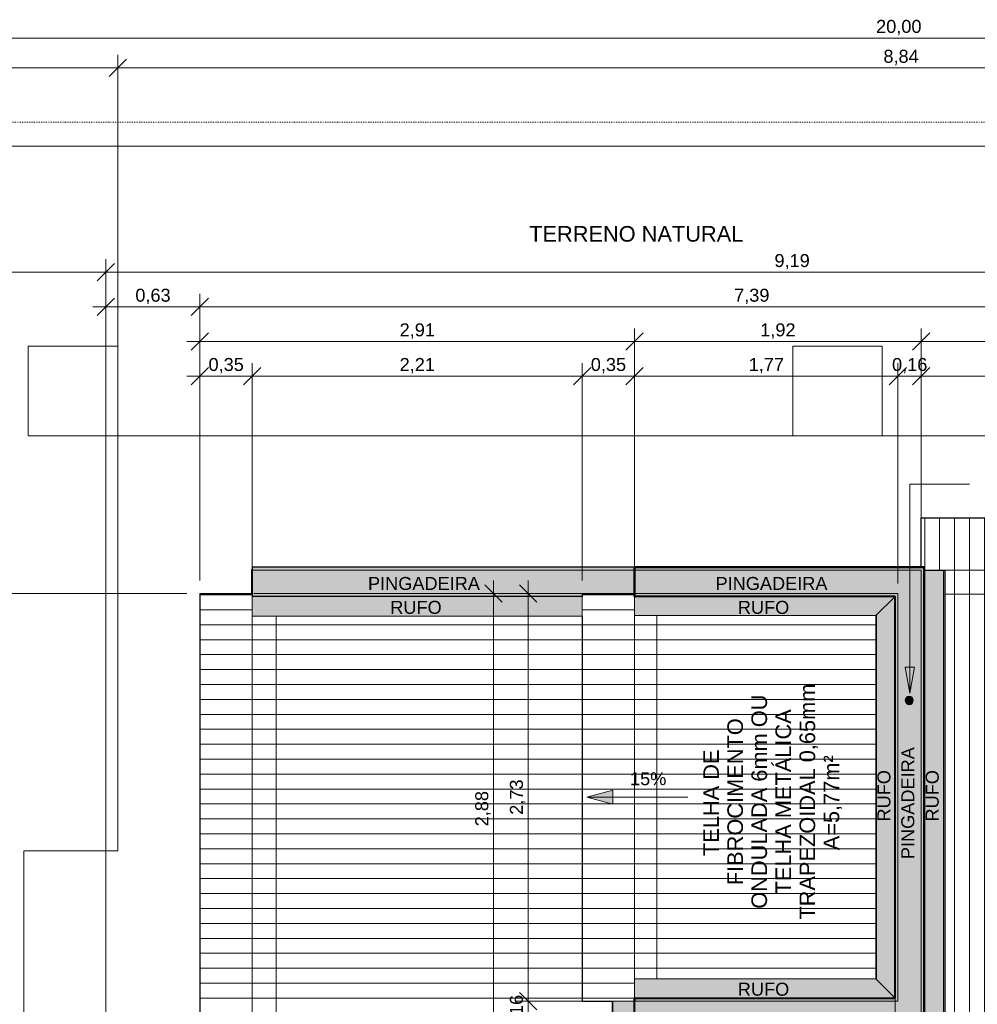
# Model space of a CAD drawing. Header units: millimetres. Extents: x -14485 to 13127, y -18923 to 3272.
# Tile 5 of 119: x -9261 to -2848, y -14142 to -7548. Entities that reach past the tile are written whole.
import ezdxf

# ---------------------------------------------------------------- set-up
doc = ezdxf.new("R2010")
doc.units = ezdxf.units.MM
for name, pattern in [('Projeção', [3.96875, 2.38125, -1.5875]), ('Tracejado 4mm', [6, 4, -2]), ('Traço ponto', [15.875, 6.35, -4.7625, 0, -4.7625])]:
    doc.linetypes.add(name, pattern=pattern)
for name, color, linetype, lineweight in [('A-ANNO-DIMS', 7, 'Continuous', 9), ('A-ANNO-DIMS-58', 7, 'Continuous', 9), ('A-DETL-GENF', 7, 'Continuous', 5), ('A-FLOR', 7, 'Continuous', 5), ('A-FLOR-OVHD', 7, 'Projeção', 5), ('A-ROOF', 7, 'Continuous', 5), ('A-ROOF-OTLN', 7, 'Continuous', 5), ('A-ROOF-PATT', 7, 'Continuous', 5), ('G-ANNO-DIMS', 7, 'Continuous', 9), ('G-ANNO-TEXT', 7, 'Continuous', 9), ('I-WALL', 7, 'Continuous', 5)]:
    doc.layers.add(name, color=color, linetype=linetype, lineweight=lineweight)
doc.layers.add('A-DETL', color=7, linetype='Continuous', lineweight=5, true_color=0x00a600)
doc.styles.add('Arial', font='arial.ttf', dxfattribs={"height": 87})
doc.styles.add('Arial_1', font='arial.ttf', dxfattribs={"height": 104.4})
doc.dimstyles.new('Com_linha__ref__contínua__-_Cor_Vermelha_Arial_1_5mm', dxfattribs={"dimscale": 304.8, "dimtxt": 88.762568, "dimasz": 0.380577, "dimexe": 0.285433, "dimexo": 0.285433, "dimgap": 0.028543, "dimtad": 1, "dimlfac": 0.001, "dimrnd": 0.01, "dimzin": 0, "dimdsep": 46, "dimtxsty": 'Arial', "dimblk1": 'OBLIQUE', "dimblk2": 'OBLIQUE', "dimsah": 1, "dimcen": 0.09, "dimdle": 0.285433, "dimazin": 0, "dimtfac": 1, "dimtdec": 4, "dimtix": 1, "dimtmove": 0, "dimatfit": 3, "dimfxl": 1, "dimtvp": 1, "dimtolj": 1, "dimtzin": 0, "dimarcsym": 2})
doc.dimstyles.new('Com_linha__ref__contínua__-_Cor_Vermelha_Arial_1_5mm_1', dxfattribs={"dimscale": 304.8, "dimtxt": 88.762568, "dimasz": 0.380577, "dimexe": 0.285433, "dimexo": 0.285433, "dimgap": 0.028543, "dimtad": 1, "dimlfac": 0.001, "dimrnd": 0.01, "dimzin": 0, "dimdsep": 46, "dimtxsty": 'Arial', "dimblk1": 'OBLIQUE', "dimblk2": 'OBLIQUE', "dimsah": 1, "dimcen": 0.09, "dimdle": 0.285433, "dimazin": 0, "dimtfac": 1, "dimtdec": 4, "dimtix": 1, "dimtmove": 2, "dimatfit": 3, "dimfxl": 1, "dimtvp": 1, "dimtolj": 1, "dimtzin": 0, "dimarcsym": 2})

# ---------------------------------------------------------------- blocks, each defined once
blk = doc.blocks.new('RUFO_1_ - RUFO_1_-1923193-PLANTA DE COBERTURA')
at = {"layer": 'A-ROOF-PATT', "true_color": 0xc0c0c0}
for points in [[(-5493.6, -11410), (-5493.6, -11390), (-5143.9, -11390), (-5143.7, -11215), (-7703.7, -11215), (-7703.7, -11410), (-5768.1, -11410)], [(-3398.7, -14294.9), (-3398.7, -14099.9), (-5143.7, -14099.9), (-5143.7, -14294.9), (-3465.3, -14294.9)]]:
    blk.add_hatch(color=9, dxfattribs=at).paths.add_polyline_path(points)
h = blk.add_hatch(color=9, dxfattribs=at)
h.paths.add_polyline_path([(-3398.7, -15490), (-3203.7, -15490), (-3203.7, -11215), (-5143.7, -11215), (-5143.7, -11410), (-3398.7, -11410), (-3398.7, -15294)])
h.paths.add_polyline_path([(-3303.7, -12133.2), (-3310.6, -12132.3), (-3317, -12129.6), (-3322.5, -12125.4), (-3326.7, -12119.9), (-3329.4, -12113.5), (-3330.3, -12106.6), (-3329.4, -12099.7), (-3326.7, -12093.3), (-3322.5, -12087.8), (-3317, -12083.6), (-3310.6, -12080.9), (-3303.7, -12080), (-3296.8, -12080.9), (-3290.4, -12083.6), (-3284.9, -12087.8), (-3280.7, -12093.3), (-3278, -12099.7), (-3277.1, -12106.6), (-3278, -12113.5), (-3280.7, -12119.9), (-3284.9, -12125.4), (-3290.4, -12129.6), (-3296.8, -12132.3)])
at = {"layer": 'A-ROOF'}
for p, q in [((-7703.7, -11410), (-7703.7, -11215)), ((-5143.7, -11215), (-7703.7, -11215)), ((-5143.7, -11410), (-5143.7, -11215)), ((-3203.7, -11215), (-5143.7, -11215)), ((-3203.7, -11235.7), (-3203.7, -11215)), ((-5143.7, -14119.9), (-5143.7, -14099.9)), ((-3398.7, -14099.9), (-3398.7, -14294.9)), ((-3398.7, -14099.9), (-3398.7, -14294.9))]:
    blk.add_line(p, q, dxfattribs=at)
blk = doc.blocks.new('DIMBLOCK8-PLANTA DE COBERTURA')
at = {"layer": 'A-ANNO-DIMS-58', "color": 242, "true_color": 0xbd2b2e}
for p, q in [((-13993.6, -7871.6), (-13993.6, -7784.6)), ((-13993.6, -7871.6), (-13935.6, -7813.6)), ((-8603.7, -7871.6), (-8603.7, -7784.6)), ((-8603.7, -7871.6), (-8545.7, -7813.6)), ((-14080.6, -7871.6), (-8603.7, -7871.6)), ((-13993.6, -7871.6), (-14051.6, -7929.6)), ((-13993.6, -7871.6), (-13993.6, -8148)), ((-8603.7, -7871.6), (-8661.7, -7929.6)), ((-8603.7, -7871.6), (-8603.7, -10248))]:
    blk.add_line(p, q, dxfattribs=at)
at = {"layer": 'A-ANNO-DIMS-58', "color": 0, "insert": (-11416.1, -7749.9), "char_height": 87, "width": 281.855, "attachment_point": 1, "line_spacing_factor": 0.941778, "style": 'Arial'}
blk.add_mtext('5,39', dxfattribs=at)
blk = doc.blocks.new('_Oblique')
at = {"color": 0, "linetype": 'ByBlock', "lineweight": -2}
blk.add_line((-0.5, -0.5), (0.5, 0.5), dxfattribs=at)
blk = doc.blocks.new('DIMBLOCK9-PLANTA DE COBERTURA')
at = {"layer": 'A-ANNO-DIMS-58', "color": 242, "true_color": 0xbd2b2e}
for p, q in [((-8603.7, -7871.6), (-8603.7, -7784.6)), ((-8603.7, -7871.6), (-8545.7, -7813.6)), ((236.4, -7871.6), (236.4, -7784.6)), ((236.4, -7871.6), (294.4, -7813.6)), ((-8603.7, -7871.6), (-8661.7, -7929.6)), ((-8603.7, -7871.6), (236.4, -7871.6)), ((-8603.7, -7871.6), (-8603.7, -10248)), ((236.4, -7871.6), (178.4, -7929.6)), ((236.4, -7871.6), (236.4, -8148))]:
    blk.add_line(p, q, dxfattribs=at)
at = {"layer": 'A-ANNO-DIMS-58', "color": 0, "insert": (-3476.4, -7749.9), "char_height": 87, "width": 281.855, "attachment_point": 1, "line_spacing_factor": 0.941778, "style": 'Arial'}
blk.add_mtext('8,84', dxfattribs=at)
blk = doc.blocks.new('DIMBLOCK11-PLANTA DE COBERTURA')
at = {"layer": 'A-ANNO-DIMS-58', "color": 242, "true_color": 0xbd2b2e}
for p, q in [((-13993.6, -7671.6), (-13993.6, -7584.6)), ((-13993.6, -7671.6), (-13935.6, -7613.6)), ((6006.4, -7671.6), (6006.4, -7584.6)), ((6006.4, -7671.6), (6064.4, -7613.6)), ((-14080.6, -7671.6), (6006.4, -7671.6)), ((-13993.6, -7671.6), (-14051.6, -7729.6)), ((-13993.6, -7671.6), (-13993.6, -8148)), ((6006.4, -7671.6), (5948.4, -7729.6)), ((6006.4, -7671.6), (6006.4, -8148))]:
    blk.add_line(p, q, dxfattribs=at)
at = {"layer": 'A-ANNO-DIMS-58', "color": 0, "insert": (-3525.3, -7549.9), "char_height": 87, "width": 362.151, "attachment_point": 1, "line_spacing_factor": 0.941778, "style": 'Arial'}
blk.add_mtext('20,00', dxfattribs=at)
blk = doc.blocks.new('DIMBLOCK23-PLANTA DE COBERTURA')
at = {"layer": 'A-ANNO-DIMS-58', "color": 242, "true_color": 0xbd2b2e}
for p, q in [((-9633.1, -11390), (-9691.1, -11332)), ((-9633.1, -15315), (-9633.1, -11303)), ((-9633.1, -11390), (-9720.1, -11390)), ((-9633.1, -11390), (-9575.1, -11448)), ((-9633.1, -11390), (-8140.7, -11390)), ((-9633.1, -15315), (-9691.1, -15257)), ((-9633.1, -15315), (-9720.1, -15315)), ((-9633.1, -15315), (-9575.1, -15373)), ((-9633.1, -15315), (-9162.5, -15315))]:
    blk.add_line(p, q, dxfattribs=at)
at = {"layer": 'A-ANNO-DIMS-58', "color": 0, "insert": (-9754.8, -13470), "char_height": 87, "width": 281.855, "attachment_point": 1, "rotation": 90, "line_spacing_factor": 0.941778, "style": 'Arial'}
blk.add_mtext('3,93', dxfattribs=at)
blk = doc.blocks.new('DIMBLOCK25-PLANTA DE COBERTURA')
at = {"layer": 'A-ANNO-DIMS-58', "color": 242, "true_color": 0xbd2b2e}
for p, q in [((-9865.1, -11390), (-9923.1, -11332)), ((-9865.1, -11390), (-9952.1, -11390)), ((-9865.1, -18080), (-9865.1, -11390)), ((-9865.1, -11390), (-9807.1, -11448)), ((-9865.1, -11390), (-8140.7, -11390)), ((-9865.1, -18080), (-9923.1, -18022)), ((-9865.1, -18080), (-9952.1, -18080)), ((-9865.1, -18080), (-9807.1, -18138)), ((-9865.1, -18080), (-8770.6, -18080))]:
    blk.add_line(p, q, dxfattribs=at)
at = {"layer": 'A-ANNO-DIMS-58', "color": 0, "insert": (-9986.8, -14852.5), "char_height": 87, "width": 281.855, "attachment_point": 1, "rotation": 90, "line_spacing_factor": 0.941778, "style": 'Arial'}
blk.add_mtext('6,69', dxfattribs=at)
blk = doc.blocks.new('DIMBLOCK26-PLANTA DE COBERTURA')
at = {"layer": 'A-ANNO-DIMS-58', "color": 242, "true_color": 0xbd2b2e}
for p, q in [((-9865.1, -11390), (-9865.1, -8148)), ((-9865.1, -8235), (-9952.1, -8235)), ((-9865.1, -8235), (-9923.1, -8177)), ((-9865.1, -8235), (-9807.1, -8293)), ((-9865.1, -8235), (-9860.1, -8235)), ((-9865.1, -11390), (-9923.1, -11332)), ((-9865.1, -11390), (-9952.1, -11390)), ((-9865.1, -11390), (-9807.1, -11448)), ((-9865.1, -11390), (-8140.7, -11390))]:
    blk.add_line(p, q, dxfattribs=at)
at = {"layer": 'A-ANNO-DIMS-58', "color": 0, "insert": (-9986.8, -9759), "char_height": 87, "width": 281.855, "attachment_point": 1, "rotation": 90, "line_spacing_factor": 0.941778, "style": 'Arial'}
blk.add_mtext('3,16', dxfattribs=at)
blk = doc.blocks.new('DIMBLOCK27-PLANTA DE COBERTURA')
at = {"layer": 'A-ANNO-DIMS-58', "color": 242, "true_color": 0xbd2b2e}
for p, q in [((-8053.7, -9935.5), (-8053.7, -9848.5)), ((-8053.7, -9935.5), (-7995.7, -9877.5)), ((-7703.7, -9935.5), (-7703.7, -9848.5)), ((-7703.7, -9935.5), (-7645.7, -9877.5)), ((-8140.7, -9935.5), (-7703.7, -9935.5)), ((-8053.7, -9935.5), (-8111.7, -9993.5)), ((-8053.7, -9935.5), (-8053.7, -11303)), ((-7703.7, -9935.5), (-7761.7, -9993.5)), ((-7703.7, -9935.5), (-7703.7, -11303))]:
    blk.add_line(p, q, dxfattribs=at)
at = {"layer": 'A-ANNO-DIMS-58', "color": 0, "insert": (-7996.1, -9813.8), "char_height": 87, "width": 281.855, "attachment_point": 1, "line_spacing_factor": 0.941778, "style": 'Arial'}
blk.add_mtext('0,35', dxfattribs=at)
blk = doc.blocks.new('DIMBLOCK28-PLANTA DE COBERTURA')
at = {"layer": 'A-ANNO-DIMS-58', "color": 242, "true_color": 0xbd2b2e}
for p, q in [((-7703.7, -9935.5), (-7703.7, -9848.5)), ((-7703.7, -9935.5), (-7645.7, -9877.5)), ((-5493.6, -9935.5), (-5493.6, -9848.5)), ((-5493.6, -9935.5), (-5435.6, -9877.5)), ((-7703.7, -9935.5), (-7761.7, -9993.5)), ((-7703.7, -9935.5), (-5493.6, -9935.5)), ((-7703.7, -9935.5), (-7703.7, -11303)), ((-5493.6, -9935.5), (-5551.6, -9993.5)), ((-5493.6, -9935.5), (-5493.6, -11303))]:
    blk.add_line(p, q, dxfattribs=at)
at = {"layer": 'A-ANNO-DIMS-58', "color": 0, "insert": (-6716.1, -9813.8), "char_height": 87, "width": 281.855, "attachment_point": 1, "line_spacing_factor": 0.941778, "style": 'Arial'}
blk.add_mtext('2,21', dxfattribs=at)
blk = doc.blocks.new('DIMBLOCK29-PLANTA DE COBERTURA')
at = {"layer": 'A-ANNO-DIMS-58', "color": 242, "true_color": 0xbd2b2e}
for p, q in [((-5493.6, -9935.5), (-5493.6, -9848.5)), ((-5493.6, -9935.5), (-5435.6, -9877.5)), ((-5143.7, -9935.5), (-5143.7, -9848.5)), ((-5143.7, -9935.5), (-5085.7, -9877.5)), ((-5493.6, -9935.5), (-5551.6, -9993.5)), ((-5493.6, -9935.5), (-5143.7, -9935.5)), ((-5493.6, -9935.5), (-5493.6, -11303)), ((-5143.7, -9935.5), (-5201.7, -9993.5)), ((-5143.7, -9935.5), (-5143.7, -11303))]:
    blk.add_line(p, q, dxfattribs=at)
at = {"layer": 'A-ANNO-DIMS-58', "color": 0, "insert": (-5436.1, -9813.8), "char_height": 87, "width": 281.855, "attachment_point": 1, "line_spacing_factor": 0.941778, "style": 'Arial'}
blk.add_mtext('0,35', dxfattribs=at)
blk = doc.blocks.new('DIMBLOCK30-PLANTA DE COBERTURA')
at = {"layer": 'A-ANNO-DIMS-58', "color": 242, "true_color": 0xbd2b2e}
for p, q in [((-5143.7, -9935.5), (-5143.7, -9848.5)), ((-5143.7, -9935.5), (-5085.7, -9877.5)), ((-3378.7, -9935.5), (-3378.7, -9848.5)), ((-3378.7, -9935.5), (-3320.7, -9877.5)), ((-5143.7, -9935.5), (-5201.7, -9993.5)), ((-5143.7, -9935.5), (-3378.7, -9935.5)), ((-5143.7, -9935.5), (-5143.7, -11303)), ((-3378.7, -9935.5), (-3436.7, -9993.5)), ((-3378.7, -9935.5), (-3378.7, -11323))]:
    blk.add_line(p, q, dxfattribs=at)
at = {"layer": 'A-ANNO-DIMS-58', "color": 0, "insert": (-4378.6, -9813.8), "char_height": 87, "width": 281.855, "attachment_point": 1, "line_spacing_factor": 0.941778, "style": 'Arial'}
blk.add_mtext('1,77', dxfattribs=at)
blk = doc.blocks.new('DIMBLOCK31-PLANTA DE COBERTURA')
at = {"layer": 'A-ANNO-DIMS-58', "color": 242, "true_color": 0xbd2b2e}
for p, q in [((-3378.7, -9935.5), (-3378.7, -9848.5)), ((-3378.7, -9935.5), (-3320.7, -9877.5)), ((-823.6, -9935.5), (-823.6, -9848.5)), ((-823.6, -9935.5), (-765.6, -9877.5)), ((-3378.7, -9935.5), (-3436.7, -9993.5)), ((-3378.7, -9935.5), (-823.6, -9935.5)), ((-3378.7, -9935.5), (-3378.7, -11323)), ((-823.6, -9935.5), (-881.6, -9993.5)), ((-823.6, -9935.5), (-823.6, -10798))]:
    blk.add_line(p, q, dxfattribs=at)
at = {"layer": 'A-ANNO-DIMS-58', "color": 0, "insert": (-2218.6, -9813.8), "char_height": 87, "width": 281.855, "attachment_point": 1, "line_spacing_factor": 0.941778, "style": 'Arial'}
blk.add_mtext('2,56', dxfattribs=at)
blk = doc.blocks.new('DIMBLOCK33-PLANTA DE COBERTURA')
at = {"layer": 'A-ANNO-DIMS-58', "color": 242, "true_color": 0xbd2b2e}
for p, q in [((-8053.7, -9703.5), (-8053.7, -9616.5)), ((-5143.7, -9703.5), (-5143.7, -9616.5)), ((-8053.7, -9703.5), (-7995.7, -9645.5)), ((-5143.7, -9703.5), (-5085.7, -9645.5)), ((-8140.7, -9703.5), (-5143.7, -9703.5)), ((-8053.7, -9703.5), (-8111.7, -9761.5)), ((-8053.7, -9703.5), (-8053.7, -11303)), ((-5143.7, -9703.5), (-5201.7, -9761.5)), ((-5143.7, -9703.5), (-5143.7, -11303))]:
    blk.add_line(p, q, dxfattribs=at)
at = {"layer": 'A-ANNO-DIMS-58', "color": 0, "insert": (-6716.1, -9581.8), "char_height": 87, "width": 281.855, "attachment_point": 1, "line_spacing_factor": 0.941778, "style": 'Arial'}
blk.add_mtext('2,91', dxfattribs=at)
blk = doc.blocks.new('DIMBLOCK34-PLANTA DE COBERTURA')
at = {"layer": 'A-ANNO-DIMS-58', "color": 242, "true_color": 0xbd2b2e}
for p, q in [((-5143.7, -9703.5), (-5143.7, -9616.5)), ((-3223.7, -9703.5), (-3223.7, -9616.5)), ((-5143.7, -9703.5), (-5085.7, -9645.5)), ((-3223.7, -9703.5), (-3165.7, -9645.5)), ((-5143.7, -9703.5), (-5201.7, -9761.5)), ((-5143.7, -9703.5), (-3223.7, -9703.5)), ((-5143.7, -9703.5), (-5143.7, -11303)), ((-3223.7, -9703.5), (-3281.7, -9761.5)), ((-3223.7, -9703.5), (-3223.7, -11148))]:
    blk.add_line(p, q, dxfattribs=at)
at = {"layer": 'A-ANNO-DIMS-58', "color": 0, "insert": (-4301.1, -9581.8), "char_height": 87, "width": 281.855, "attachment_point": 1, "line_spacing_factor": 0.941778, "style": 'Arial'}
blk.add_mtext('1,92', dxfattribs=at)
blk = doc.blocks.new('DIMBLOCK35-PLANTA DE COBERTURA')
at = {"layer": 'A-ANNO-DIMS-58', "color": 242, "true_color": 0xbd2b2e}
for p, q in [((-3223.7, -9703.5), (-3223.7, -9616.5)), ((-663.6, -9703.5), (-663.6, -9616.5)), ((-3223.7, -9703.5), (-3165.7, -9645.5)), ((-663.6, -9703.5), (-605.6, -9645.5)), ((-3223.7, -9703.5), (-3281.7, -9761.5)), ((-3223.7, -9703.5), (-576.6, -9703.5)), ((-3223.7, -9703.5), (-3223.7, -11148)), ((-663.6, -9703.5), (-721.6, -9761.5)), ((-663.6, -9703.5), (-663.6, -11148))]:
    blk.add_line(p, q, dxfattribs=at)
at = {"layer": 'A-ANNO-DIMS-58', "color": 0, "insert": (-2061.1, -9581.8), "char_height": 87, "width": 281.855, "attachment_point": 1, "line_spacing_factor": 0.941778, "style": 'Arial'}
blk.add_mtext('2,56', dxfattribs=at)
blk = doc.blocks.new('DIMBLOCK36-PLANTA DE COBERTURA')
at = {"layer": 'A-ANNO-DIMS-58', "color": 242, "true_color": 0xbd2b2e}
for p, q in [((-8683.6, -9471.5), (-8683.6, -9384.5)), ((-8683.6, -9471.5), (-8625.6, -9413.5)), ((-8053.7, -9471.5), (-8053.7, -9384.5)), ((-8053.7, -9471.5), (-7995.7, -9413.5)), ((-8770.6, -9471.5), (-8053.7, -9471.5)), ((-8683.6, -9471.5), (-8741.6, -9529.5)), ((-8683.6, -9471.5), (-8683.6, -15228)), ((-8053.7, -9471.5), (-8111.7, -9529.5)), ((-8053.7, -9471.5), (-8053.7, -11303))]:
    blk.add_line(p, q, dxfattribs=at)
at = {"layer": 'A-ANNO-DIMS-58', "color": 0, "insert": (-8486.1, -9349.8), "char_height": 87, "width": 281.855, "attachment_point": 1, "line_spacing_factor": 0.941778, "style": 'Arial'}
blk.add_mtext('0,63', dxfattribs=at)
blk = doc.blocks.new('DIMBLOCK37-PLANTA DE COBERTURA')
at = {"layer": 'A-ANNO-DIMS-58', "color": 242, "true_color": 0xbd2b2e}
for p, q in [((-8053.7, -9471.5), (-8053.7, -9384.5)), ((-8053.7, -9471.5), (-7995.7, -9413.5)), ((-663.6, -9471.5), (-663.6, -9384.5)), ((-663.6, -9471.5), (-605.6, -9413.5)), ((-8053.7, -9471.5), (-8111.7, -9529.5)), ((-8053.7, -9471.5), (-663.6, -9471.5)), ((-8053.7, -9471.5), (-8053.7, -11303)), ((-663.6, -9471.5), (-721.6, -9529.5)), ((-663.6, -9471.5), (-663.6, -11450.8))]:
    blk.add_line(p, q, dxfattribs=at)
at = {"layer": 'A-ANNO-DIMS-58', "color": 0, "insert": (-4476.1, -9349.8), "char_height": 87, "width": 281.855, "attachment_point": 1, "line_spacing_factor": 0.941778, "style": 'Arial'}
blk.add_mtext('7,39', dxfattribs=at)
blk = doc.blocks.new('DIMBLOCK39-PLANTA DE COBERTURA')
at = {"layer": 'A-ANNO-DIMS-58', "color": 242, "true_color": 0xbd2b2e}
for p, q in [((-13993.6, -9239.5), (-13993.6, -9152.5)), ((-8683.6, -9239.5), (-8683.6, -9152.5)), ((-13993.6, -9239.5), (-13935.6, -9181.5)), ((-8683.6, -9239.5), (-8625.6, -9181.5)), ((-14080.6, -9239.5), (-8683.6, -9239.5)), ((-13993.6, -9239.5), (-14051.6, -9297.5)), ((-13993.6, -9239.5), (-13993.6, -9244.5)), ((-8683.6, -9239.5), (-8741.6, -9297.5)), ((-8683.6, -9239.5), (-8683.6, -15228))]:
    blk.add_line(p, q, dxfattribs=at)
at = {"layer": 'A-ANNO-DIMS-58', "color": 0, "insert": (-11456, -9117.8), "char_height": 87, "width": 281.855, "attachment_point": 1, "line_spacing_factor": 0.941778, "style": 'Arial'}
blk.add_mtext('5,31', dxfattribs=at)
blk = doc.blocks.new('DIMBLOCK40-PLANTA DE COBERTURA')
at = {"layer": 'A-ANNO-DIMS-58', "color": 242, "true_color": 0xbd2b2e}
for p, q in [((-8683.6, -9239.5), (-8683.6, -9152.5)), ((506.4, -9239.5), (506.4, -9152.5)), ((-8683.6, -9239.5), (-8625.6, -9181.5)), ((506.4, -9239.5), (564.4, -9181.5)), ((-8683.6, -9239.5), (-8741.6, -9297.5)), ((-8683.6, -9239.5), (506.4, -9239.5)), ((-8683.6, -9239.5), (-8683.6, -15228)), ((506.4, -9239.5), (448.4, -9297.5)), ((506.4, -9239.5), (506.4, -12166.3))]:
    blk.add_line(p, q, dxfattribs=at)
at = {"layer": 'A-ANNO-DIMS-58', "color": 0, "insert": (-4206, -9117.8), "char_height": 87, "width": 281.855, "attachment_point": 1, "line_spacing_factor": 0.941778, "style": 'Arial'}
blk.add_mtext('9,19', dxfattribs=at)
blk = doc.blocks.new('DIMBLOCK46-PLANTA DE COBERTURA')
at = {"layer": 'A-ANNO-DIMS-58', "color": 242, "true_color": 0xbd2b2e}
for p, q in [((-3378.7, -9935.5), (-3378.7, -9848.5)), ((-3378.7, -9935.5), (-3320.7, -9877.5)), ((-3223.7, -9935.5), (-3223.7, -9848.5)), ((-3223.7, -9935.5), (-3165.7, -9877.5)), ((-3465.7, -9935.5), (-3136.7, -9935.5)), ((-3378.7, -9935.5), (-3436.7, -9993.5)), ((-3378.7, -9935.5), (-3378.7, -11323)), ((-3223.7, -9935.5), (-3281.7, -9993.5)), ((-3223.7, -9935.5), (-3223.7, -11148))]:
    blk.add_line(p, q, dxfattribs=at)
at = {"layer": 'A-ANNO-DIMS-58', "color": 0, "insert": (-3418.6, -9813.8), "char_height": 87, "width": 281.855, "attachment_point": 1, "line_spacing_factor": 0.941778, "style": 'Arial'}
blk.add_mtext('0,16', dxfattribs=at)
blk = doc.blocks.new('DIMBLOCK53-PLANTA DE COBERTURA')
at = {"layer": 'A-ANNO-DIMS-58', "color": 242, "true_color": 0xbd2b2e}
for p, q in [((-5856.1, -11390), (-5914.1, -11332)), ((-5856.1, -11303), (-5856.1, -14119.9)), ((-5856.1, -11390), (-5943.1, -11390)), ((-5856.1, -11390), (-5798.1, -11448)), ((-5856.1, -11390), (-5230.7, -11390)), ((-5856.1, -14119.9), (-5914.1, -14061.9)), ((-5856.1, -14119.9), (-5943.1, -14119.9)), ((-5856.1, -14119.9), (-5798.1, -14177.9)), ((-5856.1, -14119.9), (-5230.7, -14119.9))]:
    blk.add_line(p, q, dxfattribs=at)
at = {"layer": 'A-ANNO-DIMS-58', "color": 0, "insert": (-5977.7, -12872.4), "char_height": 87, "width": 281.855, "attachment_point": 1, "rotation": 90, "line_spacing_factor": 0.941778, "style": 'Arial'}
blk.add_mtext('2,73', dxfattribs=at)
blk = doc.blocks.new('DIMBLOCK54-PLANTA DE COBERTURA')
at = {"layer": 'A-ANNO-DIMS-58', "color": 242, "true_color": 0xbd2b2e}
for p, q in [((-5856.1, -14119.9), (-5914.1, -14061.9)), ((-5856.1, -14119.9), (-5943.1, -14119.9)), ((-5856.1, -14119.9), (-5856.1, -14274.9)), ((-5856.1, -14119.9), (-5798.1, -14177.9)), ((-5856.1, -14119.9), (-5230.7, -14119.9)), ((-5856.1, -14274.9), (-5914.1, -14216.9)), ((-5856.1, -14274.9), (-5943.1, -14274.9)), ((-5856.1, -14274.9), (-5798.1, -14332.9)), ((-5856.1, -14274.9), (-5230.7, -14274.9))]:
    blk.add_line(p, q, dxfattribs=at)
at = {"layer": 'A-ANNO-DIMS-58', "color": 0, "insert": (-5977.7, -14314.9), "char_height": 87, "width": 281.855, "attachment_point": 1, "rotation": 90, "line_spacing_factor": 0.941778, "style": 'Arial'}
blk.add_mtext('0,16', dxfattribs=at)
blk = doc.blocks.new('DIMBLOCK57-PLANTA DE COBERTURA')
at = {"layer": 'A-ANNO-DIMS-58', "color": 242, "true_color": 0xbd2b2e}
for p, q in [((-6088.1, -11390), (-6146.1, -11332)), ((-6088.1, -11303), (-6088.1, -14274.9)), ((-6088.1, -11390), (-6175.1, -11390)), ((-6088.1, -11390), (-6030.1, -11448)), ((-6088.1, -11390), (-5230.7, -11390)), ((-6088.1, -14274.9), (-6146.1, -14216.9)), ((-6088.1, -14274.9), (-6175.1, -14274.9)), ((-6088.1, -14274.9), (-6030.1, -14332.9)), ((-6088.1, -14274.9), (-5230.7, -14274.9))]:
    blk.add_line(p, q, dxfattribs=at)
at = {"layer": 'A-ANNO-DIMS-58', "color": 0, "insert": (-6209.7, -12949.9), "char_height": 87, "width": 281.855, "attachment_point": 1, "rotation": 90, "line_spacing_factor": 0.941778, "style": 'Arial'}
blk.add_mtext('2,88', dxfattribs=at)

msp = doc.modelspace()

# ---------------------------------------------------------------- hatches: boundary and pattern name
at = {"layer": 'A-DETL-GENF', "true_color": 0x808080}
h = msp.add_hatch(color=8, dxfattribs=at)
h.paths.add_polyline_path([(331.412, -18060.042), (331.412, -15490.042), (-3398.688, -15490.042), (-3398.688, -14294.942), (-5143.688, -14294.942), (-5143.688, -14119.942), (-5288.588, -14119.942), (-5288.588, -14427.77), (-3528.588, -14427.77), (-3528.588, -15622.87), (201.412, -15622.87), (201.412, -17927.213), (-8333.588, -17927.213), (-8333.588, -18060.042), (93.563, -18060.042)])
h.paths.add_polyline_path([(-953.156, -15295.042), (-843.588, -15295.042), (-843.588, -11235.042), (-983.588, -11235.042), (-983.588, -15166.404), (-3075.051, -15166.404), (-3075.051, -11235.679), (-3203.688, -11235.679), (-3203.688, -15295.042), (-1162.499, -15295.042)])
h.paths.add_polyline_path([(-3465.281, -14099.942), (-3398.688, -14099.942), (-3398.688, -11410.042), (-5143.94, -11410.042), (-5143.94, -11538.679), (-3523.688, -11538.679), (-3523.688, -13971.468), (-5143.688, -13971.468), (-5143.688, -14099.942), (-3674.624, -14099.942)])
h.paths.add_polyline_path([(-5493.588, -11542.87), (-5493.588, -11410.042), (-7703.688, -11410.042), (-7703.688, -11542.87), (-5768.062, -11542.87)])
msp.add_hatch(color=8, dxfattribs=at).paths.add_polyline_path([(-3303.69, -12133.209), (-3296.806, -12132.302), (-3290.39, -12129.645), (-3284.881, -12125.418), (-3280.654, -12119.909), (-3277.997, -12113.493), (-3277.09, -12106.609), (-3277.997, -12099.724), (-3280.654, -12093.309), (-3284.881, -12087.8), (-3290.39, -12083.572), (-3296.806, -12080.915), (-3303.69, -12080.009), (-3310.575, -12080.915), (-3316.99, -12083.572), (-3322.499, -12087.8), (-3326.726, -12093.309), (-3329.384, -12099.724), (-3330.29, -12106.609), (-3329.384, -12113.493), (-3326.726, -12119.909), (-3322.499, -12125.418), (-3316.99, -12129.645), (-3310.575, -12132.302)])
at = {"layer": 'A-ROOF-PATT', "true_color": 0x787878}
h = msp.add_hatch(dxfattribs=at)
h.set_pattern_fill('FP_3', color=8, style=0, pattern_type=2)
h.set_pattern_definition([(270, (0, -215.29), (100, 6e-15), [])])
h.paths.add_polyline_path([(-1581.187, -15166.404), (-984.073, -15166.404), (-983.588, -11235.042), (-823.588, -11235.042), (-823.588, -10885.042), (-3223.688, -10885.042), (-3223.688, -11215.042), (-3203.688, -11215.042), (-3203.688, -11235.679), (-3063.203, -11235.679), (-3063.203, -15166.404), (-2418.562, -15166.404)])
at = {"layer": 'A-ROOF-PATT', "true_color": 0x919191}
for points in [[(-3070.86, -15166.404), (-3070.86, -11235.679), (-3075.051, -11235.679), (-3075.051, -15166.404)], [(-3070.86, -15166.404), (-3063.203, -15166.404), (-3063.203, -11235.679), (-3070.86, -11235.679), (-3070.86, -14701.674)], [(-5143.94, -11384.385), (-5143.688, -11384.385), (-5143.94, -11382.971)], [(-5493.588, -11546.87), (-5493.588, -11542.87), (-7703.688, -11542.87), (-7703.688, -11546.87), (-5768.062, -11546.87)], [(-3523.688, -13971.468), (-3523.688, -11538.679), (-3527.325, -11538.679), (-3527.325, -13971.468)], [(-5143.688, -14117.942), (-5143.688, -13971.468), (-5143.94, -13971.468), (-5143.94, -14117.942)], [(-5292.029, -14274.942), (-5292.029, -14269.871), (-5288.588, -14269.871), (-5288.588, -14119.942), (-5292.325, -14119.942), (-5292.325, -14274.942)]]:
    msp.add_hatch(color=252, dxfattribs=at).paths.add_polyline_path(points)
at = {"layer": 'A-ROOF-PATT', "true_color": 0x787878}
h = msp.add_hatch(dxfattribs=at)
h.set_pattern_fill('FP_1', color=8, style=0, pattern_type=2)
h.set_pattern_definition([(0, (-215.39, 0), (0, 100), [])])
h.paths.add_polyline_path([(-8029.687, -15306.463), (-3528.588, -15306.463), (-3528.588, -14431.77), (-5292.029, -14431.77), (-5292.325, -14119.942), (-5493.588, -14119.942), (-5493.588, -11546.87), (-7703.688, -11546.87), (-7703.688, -11390.042), (-8053.688, -11390.042), (-8053.688, -15306.463), (-8052.923, -15306.463)])
h = msp.add_hatch(dxfattribs=at)
h.set_pattern_fill('FP_4', color=8, style=0, pattern_type=2)
h.set_pattern_definition([(0, (-423.84, 0), (0, 100), [])])
h.paths.add_polyline_path([(-5143.94, -14119.942), (-5143.688, -13971.304), (-3527.325, -13971.304), (-3527.325, -11538.679), (-5143.94, -11538.679), (-5143.94, -11390.042), (-5493.588, -11390.042), (-5493.588, -14119.942), (-5288.588, -14119.942)])
at = {"layer": 'G-ANNO-DIMS'}
msp.add_hatch(color=256, dxfattribs=at).paths.add_polyline_path([(-5463.322, -12755.121), (-5289.322, -12801.744), (-5289.322, -12708.498)])
at = {"layer": 'G-ANNO-TEXT'}
msp.add_hatch(color=256, dxfattribs=at).paths.add_polyline_path([(-3298.928, -12058.672), (-3268.247, -11884.672), (-3329.609, -11884.672)])
at = {"layer": 'I-WALL', "true_color": 0xc0c0c0}
h = msp.add_hatch(color=9, dxfattribs=at)
h.paths.add_polyline_path([(-663.588, -11235.042), (-663.588, -11230.042), (-823.588, -11230.159), (-823.588, -11235.042), (-743.812, -11235.042)])
h.paths.add_polyline_path([(-7708.688, -11235.042), (-7703.688, -11235.042), (-7703.688, -11230.042), (-7708.688, -11230.042)])
msp.add_hatch(color=9, dxfattribs=at).paths.add_polyline_path([(-7703.878, -11390.042), (-7703.688, -11390.042), (-7703.688, -11235.042), (-7708.688, -11235.042), (-7708.688, -11390.042)])

# ---------------------------------------------------------------- linework, layer by layer
at = {"layer": 'A-DETL', "color": 7, "linetype": 'Traço ponto'}
msp.add_line((6481.412, -8235.042), (-13993.588, -8235.042), dxfattribs=at)
at = {"layer": 'A-DETL', "color": 9, "true_color": 0xc0c0c0}
for p, q in [((-8603.69, -9735.04), (-9203.69, -9735.04)), ((-9203.69, -9735.04), (-9203.69, -10335.04)), ((-8603.69, -10335.04), (-8603.69, -9735.04)), ((-3483.588, -9735.042), (-4083.588, -9735.042)), ((-4083.588, -9735.042), (-4083.588, -10335.042)), ((-3483.588, -10335.042), (-3483.588, -9735.042)), ((-9203.69, -10335.04), (-8603.69, -10335.04)), ((-4083.588, -10335.042), (-3483.588, -10335.042))]:
    msp.add_line(p, q, dxfattribs=at)
at = {"layer": 'A-DETL', "color": 7, "lineweight": 25}
for p, q in [((-3223.688, -11215.042), (-3223.688, -10885.042)), ((-3223.688, -10885.042), (-823.588, -10885.042)), ((-8053.688, -11390.042), (-7703.688, -11390.042)), ((-8053.688, -11390.042), (-8053.688, -15315.042))]:
    msp.add_line(p, q, dxfattribs=at)
at = {"layer": 'A-DETL', "color": 7, "lineweight": 30}
for p, q in [((-5143.688, -11215.042), (-7703.688, -11215.042)), ((-7703.688, -11215.042), (-7703.688, -11410.042)), ((-5493.588, -11390.042), (-5143.688, -11390.042)), ((-5493.588, -11390.042), (-5493.588, -11410.042)), ((-5493.588, -11410.042), (-7703.688, -11410.042)), ((-5493.588, -11542.87), (-5493.588, -14119.942)), ((-5493.588, -14119.942), (-5288.588, -14119.942))]:
    msp.add_line(p, q, dxfattribs=at)
at = {"layer": 'A-DETL', "color": 7, "linetype": 'Tracejado 4mm'}
for p, q in [((-7703.688, -11235.042), (-3223.688, -11235.042)), ((-3223.688, -11235.042), (-3223.688, -15315.042)), ((-5493.588, -11390.042), (-7693.588, -11390.042)), ((-3378.688, -11390.042), (-5143.688, -11390.042)), ((-3378.688, -14119.942), (-3378.688, -11410.042)), ((-5143.688, -14119.942), (-3378.688, -14119.942))]:
    msp.add_line(p, q, dxfattribs=at)
at = {"layer": 'A-DETL', "color": 7, "lineweight": 50}
for p, q in [((-5143.688, -11215.042), (-5143.688, -11410.042)), ((-3203.688, -11215.042), (-5143.688, -11215.042)), ((-3203.688, -11235.679), (-3203.688, -11215.042)), ((-3203.688, -11235.679), (-3203.688, -15295.042)), ((-5143.688, -14099.942), (-5143.688, -14119.942))]:
    msp.add_line(p, q, dxfattribs=at)
at = {"layer": 'A-DETL', "color": 7}
for p, q in [((-3075.051, -11235.679), (-3203.688, -11235.679)), ((-3075.051, -15166.404), (-3075.051, -11235.679)), ((-7703.688, -11410.042), (-7703.688, -11542.87)), ((-5493.588, -11542.87), (-5493.588, -11410.042)), ((-5143.94, -11410.042), (-5143.94, -11538.679)), ((-3398.688, -11410.042), (-3527.325, -11538.679)), ((-7703.688, -11542.87), (-5493.588, -11542.87)), ((-5143.94, -11538.679), (-3523.688, -11538.679)), ((-3523.688, -11538.679), (-3523.688, -13971.468)), ((-3523.688, -13971.468), (-5143.688, -13971.468)), ((-5143.688, -13971.468), (-5143.688, -14099.942)), ((-3398.688, -14099.942), (-3527.161, -13971.468)), ((-5143.688, -14119.942), (-5288.588, -14119.942)), ((-5288.588, -14119.942), (-5288.588, -14427.77))]:
    msp.add_line(p, q, dxfattribs=at)
at = {"layer": 'A-DETL', "color": 7, "lineweight": 40}
for p, q in [((-3398.688, -11410.042), (-5143.94, -11410.042)), ((-3398.688, -14099.942), (-3398.688, -11410.042)), ((-5143.688, -14099.942), (-3398.688, -14099.942)), ((-5143.688, -14294.942), (-5143.688, -14119.942))]:
    msp.add_line(p, q, dxfattribs=at)
at = {"layer": 'A-DETL', "color": 7, "lineweight": 30}
for start, end in [(0, 180), (180, 0)]:
    msp.add_arc((-3303.69, -12106.609), 26.6, start, end, dxfattribs=at)
at = {"layer": 'A-FLOR', "color": 253, "true_color": 0xa3a3a3}
for p, q in [((-4083.588, -10335.042), (-8603.688, -10335.042)), ((-8603.688, -10335.042), (-8603.688, -13115.042)), ((236.412, -10335.042), (-3483.588, -10335.042)), ((-8603.688, -13115.042), (-9233.588, -13115.042)), ((-9233.588, -13115.042), (-9233.588, -18075.042))]:
    msp.add_line(p, q, dxfattribs=at)
at = {"layer": 'A-FLOR-OVHD'}
for p, q in [((6006.412, -8395.042), (-13833.588, -8395.042)), ((-983.588, -11235.042), (-3203.688, -11235.042)), ((-7703.688, -11410.042), (-7703.688, -11390.042)), ((-5143.688, -11390.042), (-5143.688, -11410.062)), ((-3378.688, -11410.042), (-3378.688, -11390.042)), ((-984.073, -11395.042), (-3063.203, -11395.042)), ((-7703.688, -15315.042), (-7703.688, -11542.87)), ((-7543.688, -15475.042), (-7543.688, -11542.87)), ((-5143.688, -11538.679), (-5143.688, -13971.468)), ((-4993.688, -11538.679), (-4993.688, -13971.304))]:
    msp.add_line(p, q, dxfattribs=at)
at = {"layer": 'A-ROOF'}
for p, q in [((-823.588, -10885.042), (-3223.688, -10885.042)), ((-3223.688, -10885.042), (-3223.688, -11215.042)), ((-7703.688, -11390.042), (-8053.688, -11390.042)), ((-8053.688, -11390.042), (-8053.688, -15306.463)), ((-5493.588, -11390.042), (-5143.94, -11390.042)), ((-5493.588, -11390.042), (-5493.588, -11410.042)), ((-5493.588, -11542.87), (-5493.588, -14119.942)), ((-5288.588, -14119.942), (-5493.588, -14119.942))]:
    msp.add_line(p, q, dxfattribs=at)
at = {"layer": 'A-ROOF-OTLN'}
for p, q in [((-3075.051, -11235.679), (-3063.203, -11235.679)), ((-3070.86, -15166.404), (-3070.86, -11235.679)), ((-3063.203, -15166.404), (-3063.203, -11235.679)), ((-5143.94, -11410.042), (-5143.94, -11382.971)), ((-7703.688, -11546.87), (-7703.688, -11542.87)), ((-3527.325, -11538.679), (-3527.325, -13971.468)), ((-5143.94, -14119.942), (-5143.94, -13971.304)), ((-3527.325, -13971.304), (-5143.94, -13971.304)), ((-5292.325, -14119.942), (-5292.325, -14274.942))]:
    msp.add_line(p, q, dxfattribs=at)
at = {"layer": 'G-ANNO-DIMS'}
for p, q in [((-5289.322, -12708.498), (-5463.322, -12755.121)), ((-5289.322, -12801.744), (-5289.322, -12708.498)), ((-5463.322, -12755.121), (-5289.322, -12801.744)), ((-4785.301, -12755.121), (-5463.322, -12755.121))]:
    msp.add_line(p, q, dxfattribs=at)
at = {"layer": 'G-ANNO-TEXT'}
for p, q in [((-3298.928, -10658.418), (-2900.678, -10657.785)), ((-3298.928, -12058.672), (-3298.928, -10658.418)), ((-3268.247, -11884.672), (-3329.609, -11884.672)), ((-3329.609, -11884.672), (-3298.928, -12058.672)), ((-3298.928, -12058.672), (-3268.247, -11884.672))]:
    msp.add_line(p, q, dxfattribs=at)
at = {"layer": 'I-WALL'}
for p, q in [((-7708.688, -11230.042), (-7703.688, -11230.042)), ((-7708.688, -11390.042), (-7708.688, -11230.042))]:
    msp.add_line(p, q, dxfattribs=at)

# ---------------------------------------------------------------- block references
at = {"layer": 'A-ROOF'}
msp.add_blockref('RUFO_1_ - RUFO_1_-1923193-PLANTA DE COBERTURA', (0, 0), dxfattribs=at)

# ---------------------------------------------------------------- texts
at = {"layer": 'G-ANNO-DIMS', "insert": (-5173.308, -12587.255), "char_height": 87, "width": 290.77892, "attachment_point": 1, "line_spacing_factor": 0.941778, "style": 'Arial'}
msp.add_mtext('15%', dxfattribs=at)
at = {"layer": 'G-ANNO-TEXT', "attachment_point": 1}
for s, insert, char_height, width, style in [('TERRENO NATURAL', (-5848.553, -8930.17), 104.4, 1711.1218, 'Arial_1'), ('PINGADEIRA', (-6927.972, -11280.028), 87, 911.35835, 'Arial'), ('PINGADEIRA', (-4600.522, -11280.028), 87, 911.35835, 'Arial'), ('RUFO', (-6778.832, -11440.028), 87, 423.13066, 'Arial'), ('RUFO', (-4451.382, -11440.028), 87, 423.13066, 'Arial'), ('RUFO', (-4451.382, -13997.1), 87, 423.13066, 'Arial')]:
    msp.add_mtext(s, dxfattribs=dict(at, insert=insert, char_height=char_height, width=width, style=style))
at = {"layer": 'G-ANNO-TEXT', "attachment_point": 1, "rotation": 90}
for s, insert, char_height, width, style in [('TRAPEZOIDAL 0,65mm', (-4038.055, -13574.549), 104.4, 1878.51415, 'Arial_1'), ('ONDULADA 6mm OU ', (-4360.318, -13501.657), 104.4, 1752.96989, 'Arial_1'), ('FIBROCIMENTO ', (-4521.449, -13344.362), 104.4, 1367.03752, 'Arial_1'), ('TELHA METÁLICA ', (-4199.186, -13405.745), 104.4, 1520.48051, 'Arial_1'), ('TELHA DE ', (-4682.58, -13148.703), 104.4, 897.40899, 'Arial_1'), ('A=5,77m²', (-3876.924, -13110.338), 104.4, 757.91536, 'Arial_1'), ('PINGADEIRA', (-3356.558, -13169.473), 87, 911.35835, 'Arial'), ('RUFO', (-3516.551, -12917.568), 87, 423.13066, 'Arial'), ('RUFO', (-3192.914, -12917.568), 87, 423.13066, 'Arial')]:
    msp.add_mtext(s, dxfattribs=dict(at, insert=insert, char_height=char_height, width=width, style=style))

# ---------------------------------------------------------------- dimensions: what is measured, and where the dimension line sits
at = {"layer": 'A-ANNO-DIMS', "color": 242, "true_color": 0xbd2b2e}
for base, p1, p2, override, picture, middle in [((6006.412, -7671.555), (-13993.588, -8235.042), (6006.412, -8235.042), {"dimpost": '<>', "dimfxl": 20000}, 'DIMBLOCK11-PLANTA DE COBERTURA', (-3344.198, -7607.909)), ((236.412, -7871.555), (-8603.688, -10335.042), (236.412, -8235.042), {"dimpost": '<>', "dimfxl": 9086.108519}, 'DIMBLOCK9-PLANTA DE COBERTURA', (-3335.449, -7807.909))]:
    dim = msp.add_linear_dim(base=base, p1=p1, p2=p2, dimstyle='Com_linha__ref__contínua__-_Cor_Vermelha_Arial_1_5mm_1', override=override, dxfattribs=at)
    dim.commit()
    dim.dimension.update_dxf_attribs({"geometry": picture, "text_midpoint": middle, "dimtype": 160})
for base, p1, p2, override, picture, middle in [((-8603.688, -7871.555), (-13993.588, -8235.042), (-8603.688, -10335.042), {"dimpost": '<>', "dimfxl": 5784.550286}, 'DIMBLOCK8-PLANTA DE COBERTURA', (-11298.638, -7818.405)), ((-8683.588, -9239.492), (-13993.588, -9157.468), (-8683.588, -15315.042), {"dimpost": '<>', "dimfxl": 8130.917086}, 'DIMBLOCK39-PLANTA DE COBERTURA', (-11338.588, -9186.343)), ((506.412, -9239.492), (-8683.588, -15315.042), (506.412, -12253.327), {"dimpost": '<>', "dimfxl": 9686.598874}, 'DIMBLOCK40-PLANTA DE COBERTURA', (-4088.588, -9186.373)), ((-8053.688, -9471.492), (-8683.588, -15315.042), (-8053.688, -11390.042), {"dimpost": '<>', "dimfxl": 3975.22314}, 'DIMBLOCK36-PLANTA DE COBERTURA', (-8368.638, -9418.343)), ((-663.588, -9471.492), (-8053.688, -11390.042), (-663.588, -11537.806), {"dimpost": '<>', "dimfxl": 7391.577115}, 'DIMBLOCK37-PLANTA DE COBERTURA', (-4358.638, -9418.343)), ((-5143.688, -9703.492), (-8053.688, -11390.042), (-5143.688, -11390.042), {"dimpost": '<>', "dimfxl": 2910}, 'DIMBLOCK33-PLANTA DE COBERTURA', (-6598.688, -9650.373)), ((-3223.688, -9703.492), (-5143.688, -11390.042), (-3223.688, -11235.042), {"dimpost": '<>', "dimfxl": 1926.24635}, 'DIMBLOCK34-PLANTA DE COBERTURA', (-4183.688, -9650.373)), ((-663.588, -9703.492), (-3223.688, -11235.042), (-663.588, -11235.042), {"dimpost": '<>', "dimfxl": 2560.1}, 'DIMBLOCK35-PLANTA DE COBERTURA', (-1943.638, -9650.373)), ((-7703.688, -9935.492), (-8053.688, -11390.042), (-7703.688, -11390.042), {"dimpost": '<>', "dimfxl": 350}, 'DIMBLOCK27-PLANTA DE COBERTURA', (-7878.688, -9882.343)), ((-5493.588, -9935.492), (-7703.688, -11390.042), (-5493.588, -11390.042), {"dimpost": '<>', "dimfxl": 2210.1}, 'DIMBLOCK28-PLANTA DE COBERTURA', (-6598.638, -9883.114)), ((-5143.688, -9935.492), (-5493.588, -11390.042), (-5143.688, -11390.042), {"dimpost": '<>', "dimfxl": 349.9}, 'DIMBLOCK29-PLANTA DE COBERTURA', (-5318.638, -9882.343)), ((-3378.688139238, -9935.492375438), (-5143.688139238, -11390.041590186), (-3378.688139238, -11410.041590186), {"dimpost": '<>', "dimfxl": 1765.113311}, 'DIMBLOCK30-PLANTA DE COBERTURA', (-4261.188139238, -9883.114339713)), ((-3223.688139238, -9935.492375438), (-3378.688139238, -11410.041590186), (-3223.688139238, -11235.041590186), {"dimpost": '<>', "dimfxl": 233.773395}, 'DIMBLOCK46-PLANTA DE COBERTURA', (-3301.188139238, -9882.372525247)), ((-823.588, -9935.492), (-3378.688, -11410.042), (-823.588, -10885.042), {"dimpost": '<>', "dimfxl": 2608.478677}, 'DIMBLOCK31-PLANTA DE COBERTURA', (-2101.138, -9882.373))]:
    dim = msp.add_linear_dim(base=base, p1=p1, p2=p2, dimstyle='Com_linha__ref__contínua__-_Cor_Vermelha_Arial_1_5mm', override=override, dxfattribs=at)
    dim.commit()
    dim.dimension.update_dxf_attribs({"geometry": picture, "text_midpoint": middle})
dim = msp.add_linear_dim(base=(-9865.124413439, -8235.041590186), p1=(-8053.688139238, -11390.041590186), p2=(-9947.148800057, -8235.041590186), angle=90, dimstyle='Com_linha__ref__contínua__-_Cor_Vermelha_Arial_1_5mm_1', override={"dimpost": '<>', "dimfxl": 3679.567675}, dxfattribs=at)
dim.commit()
dim.dimension.update_dxf_attribs({"geometry": 'DIMBLOCK26-PLANTA DE COBERTURA', "text_midpoint": (-9928.770394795, -9618.109387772), "dimtype": 160, "text_rotation": 90})
for base, p1, p2, override, picture, middle in [((-9865.124, -11390.042), (-8683.588, -18080.042), (-8053.688, -11390.042), {"dimpost": '<>', "dimfxl": 6719.588827}, 'DIMBLOCK25-PLANTA DE COBERTURA', (-9918.244, -14735.042)), ((-9633.124413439, -11390.041590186), (-9075.487354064, -15315.041590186), (-8053.688139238, -11390.041590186), {"dimpost": '<>', "dimfxl": 4055.822806}, 'DIMBLOCK23-PLANTA DE COBERTURA', (-9686.273936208, -13352.541590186)), ((-6088.067, -14274.942), (-5143.688, -11390.042), (-5143.688, -14274.942), {"dimpost": '<>', "dimfxl": 2884.9}, 'DIMBLOCK57-PLANTA DE COBERTURA', (-6141.186, -12832.492)), ((-5856.067, -14119.942), (-5143.688, -11390.042), (-5143.688, -14119.942), {"dimpost": '<>', "dimfxl": 2729.9}, 'DIMBLOCK53-PLANTA DE COBERTURA', (-5909.216, -12754.992)), ((-5856.066524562, -14274.941590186), (-5143.688139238, -14119.941590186), (-5143.688139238, -14274.941590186), {"dimpost": '<>', "dimfxl": 155}, 'DIMBLOCK54-PLANTA DE COBERTURA', (-5909.186374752, -14197.441590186))]:
    dim = msp.add_linear_dim(base=base, p1=p1, p2=p2, angle=90, dimstyle='Com_linha__ref__contínua__-_Cor_Vermelha_Arial_1_5mm', override=override, dxfattribs=at)
    dim.commit()
    dim.dimension.update_dxf_attribs({"geometry": picture, "text_midpoint": middle})

doc.saveas('drawing.dxf')
